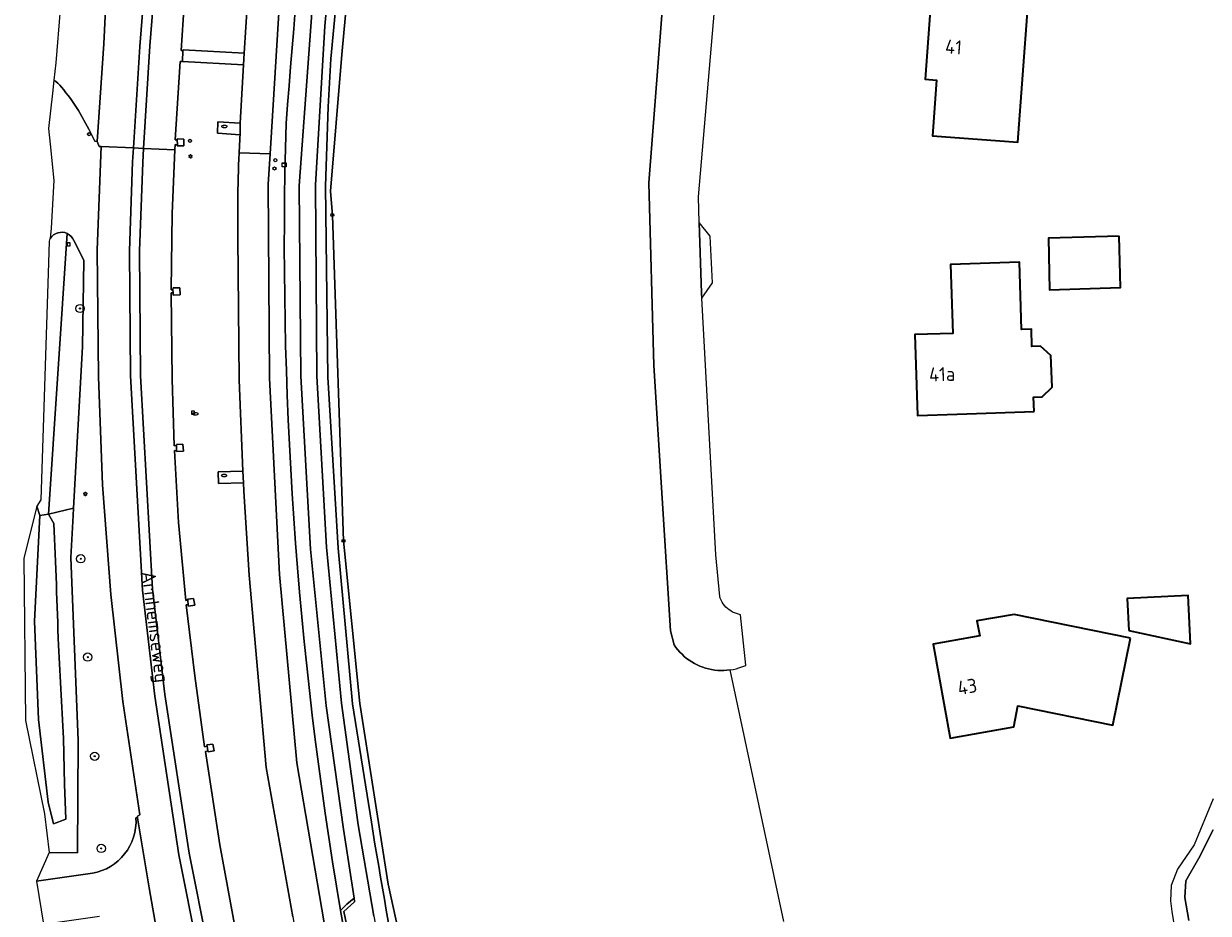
# Model space of a CAD drawing. Header units: metres. Extents: x 152610 to 160096, y 456114 to 462495.
# Tile 38 of 256: x 155979 to 156093, y 458680 to 458766. Entities that reach past the tile are written whole.
import ezdxf
from ezdxf.enums import TextEntityAlignment as Align

# ---------------------------------------------------------------- set-up
doc = ezdxf.new("R2010")
doc.units = ezdxf.units.M
doc.header["$LTSCALE"] = 0.5
doc.layers.get('0').update_dxf_attribs({"linetype": 'CONTINUOUS'})
for name, color, linetype, lineweight in [('B-PV-GR-BOOM-S', 251, 'CONTINUOUS', 25), ('B-PV-GR-GRAS-GV', 251, 'CONTINUOUS', 13), ('B-PV-GR-GROENVOORZIENING-GV', 251, 'CONTINUOUS', 18), ('B-PV-IE-MEUBILAIR-S', 251, 'CONTINUOUS', 25), ('B-PV-IE-MEUBILAIR_WEGMEUBILAIR-GV', 251, 'CONTINUOUS', 18), ('B-PV-IE-TERREINAFSCHEIDING_KUNSTMATIG_MUUR-GV', 251, 'CONTINUOUS', 18), ('B-PV-OG-BEBOUWING-GV', 6, 'CONTINUOUS', 35), ('B-PV-OG-BEBOUWING-T18', 1, 'CONTINUOUS', 18), ('B-PV-OG-TERREIN_OEVER-GV', 251, 'CONTINUOUS', 18), ('B-PV-OG-TOPOGRAFIE-T18', 1, 'CONTINUOUS', 18), ('B-PV-OG-WATER_SLOOT-GV', 251, 'CONTINUOUS', 18), ('B-PV-OG-WEG-GV', 251, 'CONTINUOUS', 18), ('B-PV-VH-GESLOTENVERHARDING-GV', 251, 'CONTINUOUS', 18), ('B-PV-VH-GESLOTENVERHARDING_ASFALT-GV', 251, 'CONTINUOUS', 18), ('B-PV-VH-HALFVERHARDING_PUIN-GV', 251, 'CONTINUOUS', 18), ('B-PV-VH-OPENVERHARDING_BETONSTRAATSTEEN-GV', 251, 'CONTINUOUS', 18), ('B-PV-VH-OPENVERHARDING_TEGEL-GV', 251, 'CONTINUOUS', 18)]:
    doc.layers.add(name, color=color, linetype=linetype, lineweight=lineweight)
doc.styles.add('NLCS-ISO', font='NLCS-ISO.ttf')
doc.styles.add('NLCS-ISO-M750-T18', font='NLCS-ISO.ttf', dxfattribs={"height": 1.35})

# ---------------------------------------------------------------- blocks, each defined once
blk = doc.blocks.new('SIE-MEUBILAIR_BORD_LOCATIEPAAL-SO')
blk.add_lwpolyline([(-0.75, -0.75), (0.75, -0.75), (0.75, 0.75), (-0.75, 0.75)], close=True)
at = {"style": 'NLCS-ISO'}
blk.add_text('lp', height=0.75, dxfattribs=at).set_placement((0.01, 0.12), align=Align.MIDDLE_CENTER)
blk = doc.blocks.new('SIE-MEUBILAIR_KAST-SO')
for points in [[(-1, 1), (1, 1), (1, 0.84), (-1, 0.84)], [(-1, 0.76), (1, 0.76), (1, -1), (-1, -1)]]:
    blk.add_lwpolyline(points, close=True)
blk = doc.blocks.new('SIE-MEUBILAIR_PAAL_LICHTMAST-SO')
for points in [[(-0.62, 0), (-1, 0)], [(-0.71, 0.71), (-0.44, 0.44)], [(0, 1), (0, 0.62)], [(0.44, 0.44), (0.71, 0.71)], [(1, 0), (0.62, 0)], [(-0.71, -0.71), (-0.44, -0.44)], [(0, -0.62), (0, -1)], [(0.44, -0.44), (0.71, -0.71)]]:
    blk.add_lwpolyline(points)
blk.add_circle((0, 0), 0.5)
blk = doc.blocks.new('SIE-MEUBILAIR_PAAL_HECTOMETER-SO')
blk.add_circle((0, 0), 0.75)
at = {"style": 'NLCS-ISO'}
blk.add_text('hm', height=0.75, dxfattribs=at).set_placement((0.16, 0.07), align=Align.MIDDLE_CENTER)
blk = doc.blocks.new('SIE-MEUBILAIR_PAAL-SO')
blk.add_circle((0, 0), 0.75)
blk = doc.blocks.new('SIE-MEUBILAIR_PAAL_GRENSMARKERING-SO')
blk.add_circle((0, 0), 0.75)
at = {"style": 'NLCS-ISO'}
blk.add_text('gr', height=0.75, dxfattribs=at).set_placement((0, 0.17), align=Align.MIDDLE_CENTER)
blk = doc.blocks.new('SIE-MEUBILAIR_PUT_WATERLEIDINGPUT-SO')
blk.add_ellipse((0, 0), major_axis=(1.25, 0), ratio=0.54)
at = {"style": 'NLCS-ISO'}
blk.add_text('wl', height=0.75, dxfattribs=at).set_placement((-0.14, 0), align=Align.MIDDLE_CENTER)
blk = doc.blocks.new('SIE-MEUBILAIR_PUT_KOLK-SO')
blk.add_ellipse((0, 0), major_axis=(1.25, 0), ratio=0.54)
at = {"style": 'NLCS-ISO'}
blk.add_text('klk', height=0.75, dxfattribs=at).set_placement((0.03, 0), align=Align.MIDDLE_CENTER)
blk = doc.blocks.new('SGR-BOOM_GBKN-SO')
at = {"linetype": 'ByBlock', "lineweight": 18}
h = blk.add_hatch(color=0, dxfattribs=at)
h.dxf.hatch_style = 1
edge = h.paths.add_edge_path()
edge.add_arc((0, 0), 0.25, 0, 360)
at = {"color": 0, "linetype": 'ByBlock', "lineweight": 18}
for radius in [2, 0.25]:
    blk.add_circle((0, 0), radius, dxfattribs=at)
at = {"color": 0, "linetype": 'ByBlock', "lineweight": 18, "style": 'NLCS-ISO'}
blk.add_attdef('SOORT', (2.5, 0), '', height=1.5, dxfattribs=at)

msp = doc.modelspace()

# ---------------------------------------------------------------- linework, layer by layer
at = {"layer": 'B-PV-GR-GRAS-GV', "flags": 128}
for points in [[(156012.008, 458785.738), (156009.896, 458763.15), (156008.821, 458750), (156009.008, 458747.662), (156010.069, 458716.313), (156011.658, 458700.66), (156014.362, 458683.251), (156019.578, 458659.517)], [(156052.453, 458679.672), (156047.271, 458703.886), (156046.977, 458703.851), (156046.682, 458703.833), (156046.386, 458703.83), (156046.091, 458703.843), (156045.796, 458703.873), (156045.504, 458703.918), (156045.214, 458703.979), (156044.928, 458704.055), (156044.647, 458704.147), (156044.371, 458704.254), (156044.101, 458704.375), (156043.838, 458704.511), (156043.583, 458704.661), (156043.336, 458704.825), (156043.099, 458705.001), (156042.871, 458705.191), (156042.654, 458705.392), (156042.449, 458705.605), (156042.255, 458705.828), (156042.073, 458706.062), (156041.904, 458706.305), (156041.545, 458707.646), (156039.925, 458733.215), (156039.464, 458750.791), (156041.517, 458777.318)]]:
    msp.add_lwpolyline(points, dxfattribs=at)
at = {"layer": 'B-PV-GR-GROENVOORZIENING-GV', "flags": 128}
for points in [[(156024.502, 458868.349), (156024.03, 458868.457), (156020.128, 458848.142), (156016.575, 458826.191), (156013.998, 458808.662), (156010.101, 458775.992), (156008.854, 458762.729), (156008.6, 458758.125), (156008.326, 458750.475), (156008.571, 458732.094), (156009.564, 458715.617), (156010.953, 458700.632), (156012.753, 458689.236)], [(156015.744, 458672.307), (156017.533, 458664.11), (156020.283, 458653.923), (156024.318, 458639.895), (156028.745, 458625.438), (156029.75, 458624.271), (156019.578, 458659.517), (156014.362, 458683.251), (156011.658, 458700.66), (156010.069, 458716.313), (156009.008, 458747.662), (156008.821, 458750), (156009.896, 458763.15), (156012.008, 458785.738), (156017.562, 458828.313), (156019.582, 458842.001), (156024.502, 458868.349)], [(155981.851, 458745.418), (155981.79, 458745.301), (155981.741, 458745.179), (155981.673, 458743.093), (155980.928, 458720.253), (155980.564, 458719.655), (155980.859, 458718.757), (155981.683, 458718.894)], [(155983.471, 458745.914), (155981.683, 458718.894), (155984.096, 458719.462), (155984.95, 458734.988), (155985.071, 458743.323), (155984.57, 458744.388), (155984.104, 458745.238)], [(155981.683, 458718.894), (155983.471, 458745.914)]]:
    msp.add_lwpolyline(points, dxfattribs=at)
at = {"layer": 'B-PV-GR-GROENVOORZIENING-GV'}
for points in [[(155983.471, 458745.914, 0.3864778), (155981.851, 458745.418)], [(155984.104, 458745.238, 0.1902422), (155983.471, 458745.914)], [(156012.753, 458689.236, 0.0065506), (156015.744, 458672.307)]]:
    msp.add_lwpolyline(points, format="xyb", dxfattribs=at)
at = {"layer": 'B-PV-IE-MEUBILAIR_WEGMEUBILAIR-GV', "flags": 128}
for points in [[(155991.633, 458778.357), (155990.455, 458763.92), (155989.858, 458754.158), (155989.776, 458752.812), (155989.466, 458744.235), (155989.567, 458732.198), (155990.725, 458711.581), (155991.918, 458701.369), (155994.22, 458686.068), (155996.058, 458676.899), (155997.357, 458670.831), (155999.81, 458660.875), (156002.615, 458650.94), (156002.799, 458650.366), (156004.703, 458644.443), (156006.791, 458638.204), (156009.243, 458631.349), (156011.982, 458624.346), (156015.243, 458617.133), (156019.52, 458607.761), (156026.627, 458593.866), (156034.072, 458580.393)], [(156034.964, 458580.792), (156027.494, 458594.346), (156020.423, 458608.189), (156016.134, 458617.512), (156012.937, 458624.682), (156010.153, 458631.722), (156007.673, 458638.456), (156005.673, 458644.704), (156003.782, 458650.614), (156003.587, 458651.223), (156000.757, 458661.155), (155998.296, 458671.111), (155997.048, 458677.053), (155995.203, 458686.245), (155992.89, 458701.505), (155991.687, 458711.65), (155990.539, 458732.207), (155990.442, 458744.246), (155990.749, 458752.758), (155990.833, 458754.115), (155991.447, 458763.995), (155992.588, 458778.267)]]:
    msp.add_lwpolyline(points, dxfattribs=at)
at = {"layer": 'B-PV-IE-TERREINAFSCHEIDING_KUNSTMATIG_MUUR-GV', "flags": 128}
msp.add_lwpolyline([(156010.955, 458678.261), (156011.576, 458678.015), (156011.706, 458678.311), (156010.488, 458678.806), (156010.102, 458680.624), (156011.144, 458681.556), (156011.092, 458681.894), (156010.377, 458681.326), (156009.785, 458680.706), (156009.988, 458679.676), (156010.208, 458678.556)], close=True, dxfattribs=at)
at = {"layer": 'B-PV-OG-BEBOUWING-GV', "flags": 128}
for points in [[(156075.942, 458767.663), (156067.907, 458768.266), (156067.831, 458767.259), (156066.541, 458767.356), (156066.048, 458760.776), (156067.156, 458760.693), (156066.754, 458755.331), (156074.971, 458754.715)], [(156084.729, 458745.651), (156077.909, 458745.479), (156078.035, 458740.492), (156084.854, 458740.712)], [(156076.538, 458728.769), (156076.493, 458730.159), (156077.308, 458730.186), (156078.292, 458731.121), (156078.135, 458734.168), (156077.149, 458735.067), (156076.334, 458735.04), (156076.28, 458736.698), (156075.337, 458736.667), (156075.126, 458743.156), (156068.508, 458742.94), (156068.725, 458736.293), (156065.059, 458736.173), (156065.313, 458728.403), (156069.12, 458728.527)], [(156085.659, 458707.68), (156091.577, 458706.388), (156091.352, 458711.059), (156085.501, 458710.777)], [(156085.823, 458706.95), (156074.625, 458709.239), (156071.04, 458708.611), (156071.301, 458707.163), (156066.827, 458706.359), (156068.453, 458697.314), (156074.595, 458698.418), (156074.966, 458700.442), (156084.11, 458698.573)]]:
    msp.add_lwpolyline(points, close=True, dxfattribs=at)
at = {"layer": 'B-PV-OG-TERREIN_OEVER-GV', "flags": 128}
for points in [[(156009.193, 458776.111), (156008.266, 458765.884), (156007.385, 458750.59), (156007.493, 458732.163), (156008.428, 458715.695), (156009.894, 458700.675), (156011.495, 458688.954), (156012.981, 458680.179), (156014.491, 458672.266), (156016.41, 458663.736), (156018.974, 458653.323), (156022.951, 458639.761), (156027.958, 458624.717), (156029, 458623.232), (156029.853, 458622.533), (156029.75, 458624.271)], [(156012.753, 458689.236), (156010.953, 458700.632), (156009.564, 458715.617), (156008.571, 458732.094), (156008.326, 458750.475), (156008.6, 458758.125), (156008.854, 458762.729), (156010.101, 458775.992)], [(155980.564, 458719.655), (155979.291, 458714.633), (155979.466, 458699.027), (155981.288, 458690.022), (155981.743, 458686.309), (155984.454, 458686.279), (155984.545, 458697.093), (155983.836, 458714.726), (155984.058, 458718.763), (155984.096, 458719.462), (155981.683, 458718.894), (155982.178, 458717.992)], [(155982.626, 458706.255), (155983.132, 458697.269), (155983.21, 458692.887), (155983.344, 458689.523), (155982.148, 458689.07), (155981.647, 458691.167), (155980.714, 458699.109), (155980.331, 458708.59), (155980.859, 458718.757), (155980.564, 458719.655)], [(156093.781, 458691.488), (156091.946, 458687.039), (156090.35, 458684.696), (156089.743, 458683.117), (156089.662, 458681.657), (156089.783, 458680.635), (156090.082, 458678.855)], [(156091.429, 458679.761), (156091.04, 458681.979), (156091.15, 458683.585), (156092.397, 458685.751), (156093.787, 458688.502)]]:
    msp.add_lwpolyline(points, dxfattribs=at)
at = {"layer": 'B-PV-OG-TERREIN_OEVER-GV'}
for points in [[(155982.178, 458717.992, -0.005795), (155982.626, 458706.255)], [(156015.744, 458672.307, -0.0065506), (156012.753, 458689.236)]]:
    msp.add_lwpolyline(points, format="xyb", dxfattribs=at)
at = {"layer": 'B-PV-OG-WATER_SLOOT-GV', "flags": 128}
for points in [[(156012.981, 458680.179), (156011.495, 458688.954), (156009.894, 458700.675), (156008.428, 458715.695), (156007.493, 458732.163), (156007.385, 458750.59), (156008.266, 458765.884), (156009.193, 458776.111)], [(156007.652, 458775.967), (156005.817, 458750.489), (156005.965, 458732.171), (156006.911, 458715.53), (156008.387, 458700.435), (156010.071, 458688.546), (156011.092, 458681.894), (156011.144, 458681.556), (156010.102, 458680.624), (156010.488, 458678.806)], [(155981.683, 458718.894), (155980.859, 458718.757), (155980.331, 458708.59), (155980.714, 458699.109), (155981.647, 458691.167), (155982.148, 458689.07), (155983.344, 458689.523), (155983.21, 458692.887), (155983.132, 458697.269), (155982.626, 458706.255)], [(155982.178, 458717.992), (155981.683, 458718.894)], [(156093.787, 458688.502), (156092.397, 458685.751), (156091.15, 458683.585), (156091.04, 458681.979), (156091.429, 458679.761)]]:
    msp.add_lwpolyline(points, dxfattribs=at)
at = {"layer": 'B-PV-OG-WATER_SLOOT-GV'}
msp.add_lwpolyline([(155982.626, 458706.255, 0.005795), (155982.178, 458717.992)], format="xyb", dxfattribs=at)
at = {"layer": 'B-PV-OG-WEG-GV', "flags": 128}
for points in [[(156009.785, 458680.706), (156010.377, 458681.326), (156011.092, 458681.894), (156010.071, 458688.546), (156008.387, 458700.435), (156006.911, 458715.53), (156005.965, 458732.171), (156005.817, 458750.489), (156007.652, 458775.967), (156009.886, 458795.063), (156011.655, 458808.997), (156014.119, 458827.159), (156017.601, 458848.168), (156021.883, 458871.484), (156022.414, 458871.383), (156024.955, 458870.596), (156025.254, 458872.076)], [(155994.839, 458769.471), (155994.441, 458763.539), (155994.617, 458763.533), (155994.632, 458763.587), (156000.505, 458763.281), (156000.831, 458768.282)], [(156000.124, 458755.415), (155997.943, 458755.562), (155997.983, 458756.682), (156000.131, 458756.551), (156000.452, 458762.159), (155994.565, 458762.476), (155994.367, 458762.48), (155993.882, 458754.938), (155994.058, 458754.924), (155994.067, 458755.037), (155994.702, 458755.006), (155994.701, 458754.366), (155994.074, 458754.355), (155994.082, 458754.466), (155993.864, 458754.485), (155993.842, 458753.985), (155993.575, 458747.835), (155993.475, 458740.496), (155993.661, 458740.494), (155993.663, 458740.68), (155994.331, 458740.672), (155994.343, 458740.005), (155993.689, 458739.974), (155993.678, 458740.194), (155993.477, 458740.196), (155993.579, 458731.874), (155993.786, 458725.477), (155994, 458725.507), (155994.004, 458725.604), (155994.609, 458725.629), (155994.659, 458724.956), (155994.009, 458724.918), (155994, 458724.998), (155993.821, 458725.01), (155994.198, 458718.092), (155994.897, 458710.577), (155995.081, 458710.609), (155995.066, 458710.703), (155995.65, 458710.779), (155995.778, 458710.109), (155995.149, 458710.028), (155995.127, 458710.153), (155994.93, 458710.145), (155995.762, 458703.325), (155996.697, 458696.485), (155996.949, 458696.542), (155996.931, 458696.663), (155997.509, 458696.752), (155997.612, 458696.093), (155997.048, 458696.003), (155997.017, 458696.084), (155996.775, 458696.044), (155998.154, 458687.037), (155999.64, 458679.022)], [(155982.194, 458760.693), (155982.058, 458759.43), (155981.689, 458756.011), (155981.84, 458754.512), (155982.192, 458751.024), (155981.927, 458746.417), (155981.851, 458745.418)], [(155990.097, 458689.63), (155990.255, 458689.638), (155990.24, 458689.816), (155990.475, 458689.94), (155988.823, 458700.843), (155987.686, 458711.135), (155986.862, 458721.703), (155986.484, 458732.111), (155986.376, 458744.346), (155986.753, 458754.293), (155986.542, 458754.305), (155986.371, 458754.786), (155986.124, 458754.819), (155985.557, 458755.953), (155984.565, 458757.756)], [(156005.189, 458680.12), (156002.63, 458694.486), (156000.976, 458713.003), (156000.488, 458721.114), (156000.442, 458721.893), (155998.046, 458721.837), (155997.999, 458722.963), (156000.371, 458723.03), (156000.022, 458731.828), (155999.917, 458745.532), (155999.903, 458746.947), (155999.898, 458748.025), (155999.894, 458748.938)], [(155984.104, 458745.238), (155984.57, 458744.388), (155985.071, 458743.323), (155984.95, 458734.988), (155984.096, 458719.462), (155984.058, 458718.763), (155983.836, 458714.726), (155984.545, 458697.093), (155984.454, 458686.279), (155981.743, 458686.309), (155980.532, 458683.539), (155985.907, 458684.3)]]:
    msp.add_lwpolyline(points, dxfattribs=at)
at = {"layer": 'B-PV-OG-WEG-GV'}
for points in [[(156010.636, 458814.641, 0.0144845), (156004.548, 458756.504)], [(155982.919, 458760.014, 0.0626575), (155982.194, 458760.693)], [(155984.565, 458757.756, 0.0363628), (155982.919, 458760.014)], [(156004.548, 458756.504, 0.0495383), (156009.785, 458680.706)], [(156000.024, 458753.692, -0.004661), (156000.124, 458755.415)], [(155999.894, 458748.938, -0.0113619), (156000.024, 458753.692)], [(155981.851, 458745.418, -0.3864778), (155983.471, 458745.914)], [(155983.471, 458745.914, -0.1902422), (155984.104, 458745.238)], [(155985.907, 458684.3, 0.3771021), (155990.097, 458689.63)]]:
    msp.add_lwpolyline(points, format="xyb", dxfattribs=at)
at = {"layer": 'B-PV-VH-GESLOTENVERHARDING-GV', "flags": 128}
for points in [[(155989.858, 458754.158), (155990.833, 458754.115), (155991.447, 458763.995), (155992.588, 458778.267), (155993.954, 458789.953), (155996.772, 458808.962), (155998.337, 458819.163), (156000.096, 458829.341), (156002.514, 458842.978), (156003.56, 458848.673), (156002.58, 458848.833), (156001.523, 458843.085), (155999.114, 458829.498), (155997.347, 458819.291), (155995.812, 458809.142), (155992.98, 458790.087), (155991.633, 458778.357), (155990.455, 458763.92)], [(155990.833, 458754.115), (155989.858, 458754.158), (155989.776, 458752.812), (155989.466, 458744.235), (155989.567, 458732.198), (155990.725, 458711.581), (155991.918, 458701.369), (155994.22, 458686.068), (155996.058, 458676.899), (155997.357, 458670.831), (155999.81, 458660.875), (156002.615, 458650.94), (156002.799, 458650.366), (156003.782, 458650.614), (156003.587, 458651.223), (156000.757, 458661.155), (155998.296, 458671.111), (155997.048, 458677.053), (155995.203, 458686.245), (155992.89, 458701.505), (155991.687, 458711.65), (155990.539, 458732.207), (155990.442, 458744.246), (155990.749, 458752.758)]]:
    msp.add_lwpolyline(points, close=True, dxfattribs=at)
for points in [[(156000.024, 458753.692), (156003, 458753.588), (156004.44, 458776.592), (156006.558, 458795.755), (156008.265, 458809.706), (156010.677, 458827.342), (156013.879, 458846.991), (156010.954, 458847.468), (156007.817, 458828.008), (156006.148, 458815.632), (156005.96, 458814.543), (156004.864, 458805.844), (156004.738, 458804.697), (156004.574, 458803.562)], [(155987.356, 458771.508), (155986.999, 458764.175), (155986.371, 458754.786), (155986.542, 458754.305), (155986.753, 458754.293), (155989.858, 458754.158), (155990.455, 458763.92), (155991.633, 458778.357)], [(155992.588, 458778.267), (155991.447, 458763.995), (155990.833, 458754.115), (155993.842, 458753.985), (155993.864, 458754.485), (155994.082, 458754.466), (155994.058, 458754.924), (155993.882, 458754.938), (155994.367, 458762.48), (155994.565, 458762.476), (155994.617, 458763.533), (155994.441, 458763.539), (155994.839, 458769.471)], [(156001.396, 458775.296), (156001.279, 458774.141), (156000.831, 458768.282), (156000.505, 458763.281), (156000.452, 458762.159), (156000.131, 458756.551), (156000.124, 458755.415)], [(156013.778, 458653.915), (156011.596, 458662.709), (156010.161, 458669.507), (156008.221, 458679.489), (156008.21, 458679.545), (156005.574, 458694.943), (156003.921, 458713.066), (156002.96, 458731.997), (156002.818, 458750.679), (156003, 458753.588), (156000.024, 458753.692)], [(155999.894, 458748.938), (155999.898, 458748.025), (155999.903, 458746.947), (155999.917, 458745.532), (156000.022, 458731.828), (156000.371, 458723.03), (156000.442, 458721.893), (156000.488, 458721.114), (156000.976, 458713.003), (156002.63, 458694.486), (156005.189, 458680.12), (156005.435, 458678.837), (156006.396, 458673.316), (156008.651, 458662.371), (156010.972, 458653.061), (156013.778, 458653.915)]]:
    msp.add_lwpolyline(points, dxfattribs=at)
at = {"layer": 'B-PV-VH-GESLOTENVERHARDING-GV'}
for points in [[(156000.124, 458755.415, 0.004661), (156000.024, 458753.692)], [(156000.024, 458753.692, 0.0113619), (155999.894, 458748.938)]]:
    msp.add_lwpolyline(points, format="xyb", dxfattribs=at)
at = {"layer": 'B-PV-VH-GESLOTENVERHARDING_ASFALT-GV', "flags": 128}
for points in [[(155996.058, 458676.899), (155994.22, 458686.068), (155991.918, 458701.369), (155990.725, 458711.581), (155989.567, 458732.198), (155989.466, 458744.235), (155989.776, 458752.812), (155989.858, 458754.158), (155986.753, 458754.293), (155986.376, 458744.346), (155986.484, 458732.111), (155986.862, 458721.703), (155987.686, 458711.135), (155988.823, 458700.843), (155990.475, 458689.94), (155990.24, 458689.816), (155990.255, 458689.638), (155991.382, 458682.908), (155992.529, 458676.298)], [(155999.64, 458679.022), (155998.154, 458687.037), (155996.775, 458696.044), (155997.017, 458696.084), (155996.949, 458696.542), (155996.697, 458696.485), (155995.762, 458703.325), (155994.93, 458710.145), (155995.127, 458710.153), (155995.081, 458710.609), (155994.897, 458710.577), (155994.198, 458718.092), (155993.821, 458725.01), (155994, 458724.998), (155994, 458725.507), (155993.786, 458725.477), (155993.579, 458731.874), (155993.477, 458740.196), (155993.678, 458740.194), (155993.661, 458740.494), (155993.475, 458740.496), (155993.575, 458747.835), (155993.842, 458753.985), (155990.833, 458754.115), (155990.749, 458752.758), (155990.442, 458744.246), (155990.539, 458732.207), (155991.687, 458711.65), (155992.89, 458701.505), (155995.203, 458686.245), (155997.048, 458677.053)]]:
    msp.add_lwpolyline(points, dxfattribs=at)
at = {"layer": 'B-PV-VH-HALFVERHARDING_PUIN-GV', "flags": 128}
for points in [[(156018.733, 458865.286), (156020.48, 458873.358), (156020.659, 458874.187), (156018.681, 458874.699), (156014.177, 458848.817), (156013.879, 458846.991), (156010.677, 458827.342), (156008.265, 458809.706), (156006.558, 458795.755), (156004.44, 458776.592), (156003, 458753.588), (156002.818, 458750.679), (156002.96, 458731.997), (156003.921, 458713.066), (156005.574, 458694.943), (156008.21, 458679.545), (156008.221, 458679.489), (156010.161, 458669.507), (156011.596, 458662.709), (156013.778, 458653.915)], [(156010.208, 458678.556), (156009.988, 458679.676), (156009.785, 458680.706)]]:
    msp.add_lwpolyline(points, dxfattribs=at)
at = {"layer": 'B-PV-VH-HALFVERHARDING_PUIN-GV'}
for points in [[(156004.548, 458756.504, -0.0144845), (156010.636, 458814.641)], [(156009.785, 458680.706, -0.0495383), (156004.548, 458756.504)]]:
    msp.add_lwpolyline(points, format="xyb", dxfattribs=at)
at = {"layer": 'B-PV-VH-OPENVERHARDING_BETONSTRAATSTEEN-GV', "flags": 128}
for points in [[(156041.517, 458777.318), (156039.464, 458750.791), (156039.925, 458733.215), (156041.545, 458707.646), (156041.904, 458706.305), (156042.073, 458706.062), (156042.255, 458705.828), (156042.449, 458705.605), (156042.654, 458705.392), (156042.871, 458705.191), (156043.099, 458705.001), (156043.336, 458704.825), (156043.583, 458704.661), (156043.838, 458704.511), (156044.101, 458704.375), (156044.371, 458704.254), (156044.647, 458704.147), (156044.928, 458704.055), (156045.214, 458703.979), (156045.504, 458703.918), (156045.796, 458703.873), (156046.091, 458703.843), (156046.386, 458703.83), (156046.682, 458703.833), (156046.977, 458703.851), (156047.271, 458703.886), (156047.563, 458703.936), (156047.851, 458704.003), (156048.136, 458704.084), (156048.415, 458704.181), (156048.689, 458704.293), (156048.779, 458704.333), (156048.281, 458709.206), (156048.084, 458709.248), (156047.891, 458709.305), (156047.702, 458709.377), (156047.521, 458709.464), (156047.346, 458709.565), (156047.181, 458709.68), (156047.024, 458709.807), (156046.879, 458709.946), (156046.745, 458710.097), (156046.623, 458710.257), (156046.514, 458710.427), (156046.42, 458710.605), (156046.339, 458710.79), (156046.284, 458710.946), (156045.909, 458714.973), (156044.55, 458739.702), (156044.524, 458740.164), (156044.31, 458746.985), (156044.232, 458749.448), (156046.274, 458773.084)], [(155984.565, 458757.756), (155985.557, 458755.953), (155986.124, 458754.819), (155986.371, 458754.786), (155986.999, 458764.175), (155987.356, 458771.508), (155985.723, 458769.987), (155982.8, 458767.481), (155982.373, 458762.35), (155982.194, 458760.693)], [(155990.255, 458689.638), (155990.097, 458689.63)], [(155992.529, 458676.298), (155991.382, 458682.908), (155990.255, 458689.638)], [(155985.907, 458684.3), (155980.532, 458683.539), (155981.201, 458679.395), (155986.595, 458680.159)]]:
    msp.add_lwpolyline(points, dxfattribs=at)
at = {"layer": 'B-PV-VH-OPENVERHARDING_BETONSTRAATSTEEN-GV'}
for points in [[(155982.194, 458760.693, -0.0626575), (155982.919, 458760.014)], [(155982.919, 458760.014, -0.0363628), (155984.565, 458757.756)], [(155990.097, 458689.63, -0.3771021), (155985.907, 458684.3)]]:
    msp.add_lwpolyline(points, format="xyb", dxfattribs=at)
at = {"layer": 'B-PV-VH-OPENVERHARDING_BETONSTRAATSTEEN-GV', "flags": 128}
for points in [[(156000.124, 458755.415), (156000.131, 458756.551), (155997.983, 458756.682), (155997.943, 458755.562)], [(156045.355, 458745.646), (156044.31, 458746.985), (156044.524, 458740.164), (156044.55, 458739.702), (156045.587, 458741.151)], [(156000.442, 458721.893), (156000.371, 458723.03), (155997.999, 458722.963), (155998.046, 458721.837)]]:
    msp.add_lwpolyline(points, close=True, dxfattribs=at)
at = {"layer": 'B-PV-VH-OPENVERHARDING_TEGEL-GV', "flags": 128}
for points in [[(155994.565, 458762.476), (156000.452, 458762.159), (156000.505, 458763.281), (155994.632, 458763.587), (155994.617, 458763.533)], [(155994.082, 458754.466), (155994.074, 458754.355), (155994.701, 458754.366), (155994.702, 458755.006), (155994.067, 458755.037), (155994.058, 458754.924)], [(155993.678, 458740.194), (155993.689, 458739.974), (155994.343, 458740.005), (155994.331, 458740.672), (155993.663, 458740.68), (155993.661, 458740.494)], [(155994, 458724.998), (155994.009, 458724.918), (155994.659, 458724.956), (155994.609, 458725.629), (155994.004, 458725.604), (155994, 458725.507)], [(155995.127, 458710.153), (155995.149, 458710.028), (155995.778, 458710.109), (155995.65, 458710.779), (155995.066, 458710.703), (155995.081, 458710.609)], [(155997.017, 458696.084), (155997.048, 458696.003), (155997.612, 458696.093), (155997.509, 458696.752), (155996.931, 458696.663), (155996.949, 458696.542)]]:
    msp.add_lwpolyline(points, close=True, dxfattribs=at)

# ---------------------------------------------------------------- block references
at = {"layer": 'B-PV-GR-BOOM-S', "xscale": 0.2, "yscale": 0.2, "zscale": 0.2}
for p in [(155984.712, 458738.692), (155984.784, 458714.589), (155985.452, 458705.117), (155986.125, 458695.571), (155986.751, 458686.693)]:
    msp.add_blockref('SGR-BOOM_GBKN-SO', p, dxfattribs=at)
at = {"layer": 'B-PV-IE-MEUBILAIR-S', "xscale": 0.2, "yscale": 0.2, "zscale": 0.2}
for name, p in [('SIE-MEUBILAIR_PAAL_HECTOMETER-SO', (155985.575, 458755.481)), ('SIE-MEUBILAIR_PUT_KOLK-SO', (155998.605, 458756.224)), ('SIE-MEUBILAIR_PAAL_HECTOMETER-SO', (155995.304, 458754.84)), ('SIE-MEUBILAIR_PAAL_LICHTMAST-SO', (155995.34, 458753.351)), ('SIE-MEUBILAIR_PAAL-SO', (156003.428, 458752.176)), ('SIE-MEUBILAIR_PAAL-SO', (156003.502, 458752.974)), ('SIE-MEUBILAIR_KAST-SO', (156004.355, 458752.526)), ('SIE-MEUBILAIR_PAAL_GRENSMARKERING-SO', (156008.989, 458747.686)), ('SIE-MEUBILAIR_BORD_LOCATIEPAAL-SO', (155983.618, 458744.875)), ('SIE-MEUBILAIR_BORD_LOCATIEPAAL-SO', (155995.595, 458728.652)), ('SIE-MEUBILAIR_PUT_WATERLEIDINGPUT-SO', (155995.805, 458728.55)), ('SIE-MEUBILAIR_PUT_KOLK-SO', (155998.576, 458722.603)), ('SIE-MEUBILAIR_PAAL_LICHTMAST-SO', (155985.221, 458720.829)), ('SIE-MEUBILAIR_PAAL_GRENSMARKERING-SO', (156010.069, 458716.313))]:
    msp.add_blockref(name, p, dxfattribs=at)

# ---------------------------------------------------------------- texts
at = {"layer": 'B-PV-OG-BEBOUWING-T18', "style": 'NLCS-ISO-M750-T18'}
for s, rotation, p in [('41', 355.7, (156068.788, 458763.879)), ('41a', 1.9, (156067.685, 458732.37)), ('43', 10.2, (156070.101, 458702.279))]:
    msp.add_text(s, height=1.35, rotation=rotation, dxfattribs=at).set_placement(p, align=Align.MIDDLE)
at = {"layer": 'B-PV-OG-TOPOGRAFIE-T18', "style": 'NLCS-ISO-M750-T18'}
msp.add_text('Arnhemseweg', height=1.35, rotation=277.2, dxfattribs=at).set_placement((155991.761, 458708.007), align=Align.MIDDLE)

doc.saveas('drawing.dxf')
